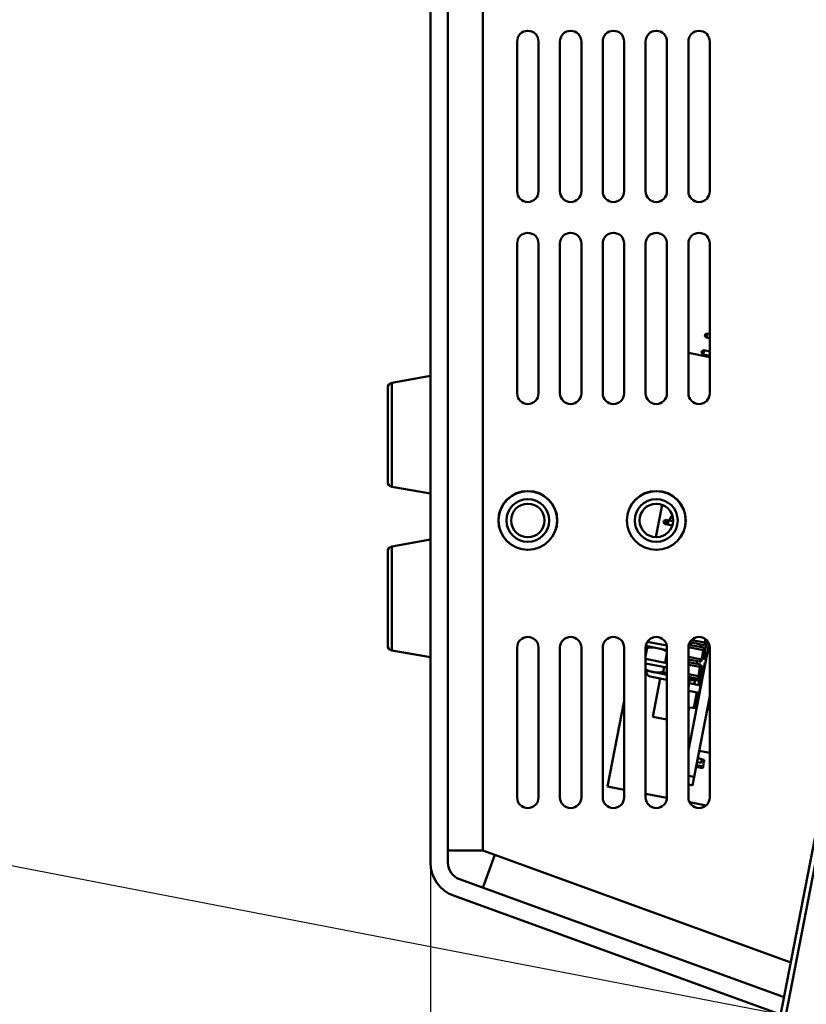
# Model space of a CAD drawing. Header units: inches. Extents: x 0.8 to 75.7, y -7.8 to 49.3.
# Tile 3 of 256: x 11.5 to 16, y 5.1 to 10.9. Entities that reach past the tile are written whole.
import ezdxf

# ---------------------------------------------------------------- set-up
doc = ezdxf.new("R2010")
doc.units = ezdxf.units.IN
doc.header["$MEASUREMENT"] = 0
for name, color, linetype, lineweight in [('Dimensions(ROSSANSI)', 7, 'Continuous', 25), ('Visible Edges(ROSSANSI)', 7, 'Continuous', 50), ('Visible Tangent Edges(ROSSANSI)', 7, 'Continuous', 50)]:
    doc.layers.add(name, color=color, linetype=linetype, lineweight=lineweight)
doc.styles.add('DEFAULT-ROSSANSI', font='arial.ttf')
doc.dimstyles.new('DEFAULT-ROSSANSI', dxfattribs={"dimtxt": 1, "dimasz": 0.098425, "dimexe": 0.125, "dimexo": 0.0625, "dimgap": 0.031496, "dimtad": 0, "dimtih": 1, "dimtoh": 1, "dimrnd": 1e-08, "dimzin": 0, "dimdsep": 46, "dimtxsty": 'DEFAULT-ROSSANSI', "dimcen": 0.09, "dimdle": 0.393701, "dimclrd": 7, "dimclre": 7, "dimclrt": 179, "dimadec": 0, "dimazin": 0, "dimtfac": 1, "dimtofl": 0, "dimtmove": 0, "dimatfit": 3, "dimfxl": 1, "dimtolj": 1, "dimtzin": 0, "dimlwd": 25, "dimlwe": 25, "dimarcsym": 0})

# ---------------------------------------------------------------- blocks, each defined once
blk = doc.blocks.new('*D6')
at = {"layer": 'Defpoints', "color": 0}
for p in [(14.0553, 26.654), (10.7356, 5.062), (15.8958, 5.062)]:
    blk.add_point(p, dxfattribs=at)
at = {"layer": 'Dimensions(ROSSANSI)', "color": 7, "lineweight": 25}
for p, q in [((13.9928, 26.654), (10.6106, 26.654)), ((10.7356, 26.5556), (10.7356, 19.9018)), ((10.7356, 5.1604), (10.7356, 11.8142)), ((15.8333, 5.062), (10.6106, 5.062))]:
    blk.add_line(p, q, dxfattribs=at)
at = {"layer": 'Dimensions(ROSSANSI)', "color": 7}
for points in [[(10.7192, 26.5556), (10.752, 26.5556), (10.7356, 26.654)], [(10.7192, 5.1604), (10.752, 5.1604), (10.7356, 5.062)]]:
    blk.add_solid(points, dxfattribs=at)
at = {"layer": 'Dimensions(ROSSANSI)', "color": 179, "lineweight": 25, "insert": (10.0947, 11.8457), "char_height": 1, "attachment_point": 1, "rotation": 90, "style": 'DEFAULT-ROSSANSI'}
blk.add_mtext('\\A1;21.59 [548.4]', dxfattribs=at)
blk = doc.blocks.new('*D7')
at = {"layer": 'Defpoints', "color": 0}
for p in [(19.9791, 26.1672), (2.7537, 7.6047), (15.8958, 5.062)]:
    blk.add_point(p, dxfattribs=at)
at = {"layer": 'Dimensions(ROSSANSI)', "color": 7, "lineweight": 25}
for p, q in [((19.9178, 26.1791), (6.7143, 28.7336)), ((6.8183, 28.6132), (4.9255, 18.8296)), ((2.7724, 7.7013), (4.6653, 17.4849)), ((15.8345, 5.0739), (2.631, 7.6284))]:
    blk.add_line(p, q, dxfattribs=at)
at = {"layer": 'Dimensions(ROSSANSI)', "color": 7}
for points in [[(6.8022, 28.6163), (6.8344, 28.6101), (6.837, 28.7099)], [(2.7563, 7.7044), (2.7885, 7.6982), (2.7537, 7.6047)]]:
    blk.add_solid(points, dxfattribs=at)
at = {"layer": 'Dimensions(ROSSANSI)', "color": 179, "lineweight": 25, "insert": (0.7831, 18.7981), "char_height": 1, "attachment_point": 1, "style": 'DEFAULT-ROSSANSI'}
blk.add_mtext('\\A1;21.50 [546.0]', dxfattribs=at)
blk = doc.blocks.new('*D12')
at = {"layer": 'Defpoints', "color": 0}
for p in [(19.7898, 29.9942), (13.8515, 26.4502), (21.4107, 26.1392), (13.8515, 8.2874)]:
    blk.add_point(p, dxfattribs=at)
at = {"layer": 'Dimensions(ROSSANSI)', "color": 7, "lineweight": 25}
for p, q in [((13.8515, 26.5127), (13.8515, 30.9168)), ((21.4351, 26.1967), (22.6753, 29.1256))]:
    blk.add_line(p, q, dxfattribs=at)
for start, end in [(81.16585, 89.74941), (67.30059, 75.85919)]:
    blk.add_arc((13.8515, 8.2874), 22.5044, start, end, dxfattribs=at)
at = {"layer": 'Dimensions(ROSSANSI)', "color": 7}
for points in [[(13.9499, 30.7752), (13.95, 30.808), (13.8515, 30.7918)], [(22.5422, 29.0638), (22.5295, 29.0336), (22.6266, 29.0105)]]:
    blk.add_solid(points, dxfattribs=at)
at = {"layer": 'Dimensions(ROSSANSI)', "color": 179, "lineweight": 25, "insert": (17.3391, 30.8529), "char_height": 1, "attachment_point": 1, "style": 'DEFAULT-ROSSANSI'}
blk.add_mtext('\\A1;23°', dxfattribs=at)
blk = doc.blocks.new('*D13')
at = {"layer": 'Defpoints', "color": 0}
for p in [(13.8515, 26.4502), (16.2885, 4.7595), (15.014, 1.2385), (13.8515, -7.8366)]:
    blk.add_point(p, dxfattribs=at)
at = {"layer": 'Dimensions(ROSSANSI)', "color": 7, "lineweight": 25}
for p, q in [((13.8515, 26.3877), (13.8515, 1.1877)), ((16.2766, 4.6981), (15.5657, 1.0234))]:
    blk.add_line(p, q, dxfattribs=at)
for start, end in [(90, 91.37691), (79.66637, 89.38363)]:
    blk.add_arc((13.8515, -7.8366), 9.1493, start, end, dxfattribs=at)
at = {"layer": 'Dimensions(ROSSANSI)', "color": 7}
for points in [[(13.9498, 1.2958), (13.95, 1.3286), (13.8515, 1.3127)], [(15.4957, 1.1804), (15.4897, 1.1482), (15.5894, 1.1461)]]:
    blk.add_solid(points, dxfattribs=at)
at = {"layer": 'Dimensions(ROSSANSI)', "color": 179, "lineweight": 25, "insert": (11.7325, 1.7377), "char_height": 1, "attachment_point": 1, "style": 'DEFAULT-ROSSANSI'}
blk.add_mtext('\\A1;11°', dxfattribs=at)

msp = doc.modelspace()

# ---------------------------------------------------------------- linework, layer by layer
at = {"layer": 'Visible Edges(ROSSANSI)'}
for p, q in [((13.8515, 26.4502), (13.8515, 5.9488)), ((13.9534, 5.9488), (13.9534, 26.4502)), ((14.3572, 10.7458), (14.3572, 9.8708)), ((14.4822, 9.8708), (14.4822, 10.7458)), ((14.6072, 10.7458), (14.6072, 9.8708)), ((14.7322, 9.8708), (14.7322, 10.7458)), ((14.8572, 10.7458), (14.8572, 9.8708)), ((14.9822, 9.8708), (14.9822, 10.7458)), ((15.1072, 10.7458), (15.1072, 9.8708)), ((15.2322, 9.8708), (15.2322, 10.7458)), ((15.3572, 10.7458), (15.3572, 9.8708)), ((15.4822, 9.8708), (15.4822, 10.7458)), ((14.3572, 9.5658), (14.3572, 8.6908)), ((14.4822, 8.6908), (14.4822, 9.5658)), ((14.6072, 9.5658), (14.6072, 8.6908)), ((14.7322, 8.6908), (14.7322, 9.5658)), ((14.8572, 9.5658), (14.8572, 8.6908)), ((14.9822, 8.6908), (14.9822, 9.5658)), ((15.1072, 9.5658), (15.1072, 8.6908)), ((15.2322, 8.6908), (15.2322, 9.5658)), ((15.3572, 9.5658), (15.3572, 8.6908)), ((15.4822, 8.6908), (15.4822, 9.5658)), ((15.4526, 9.0251), (15.4547, 9.0361)), ((15.4678, 9.0406), (15.4547, 9.0361)), ((15.4678, 9.0406), (15.463, 9.0161)), ((15.4678, 9.0406), (15.4822, 9.0378)), ((15.4526, 9.0251), (15.463, 9.0161)), ((15.463, 9.0161), (15.4822, 9.0124)), ((15.4822, 8.9024), (15.3572, 8.9266)), ((15.4336, 8.927), (15.4357, 8.9379)), ((15.4336, 8.927), (15.444, 8.9179)), ((15.4488, 8.9424), (15.4357, 8.9379)), ((15.4488, 8.9424), (15.444, 8.9179)), ((15.444, 8.9179), (15.4822, 8.9105)), ((15.4488, 8.9424), (15.4822, 8.936)), ((13.6263, 8.7526), (13.8515, 8.7923)), ((13.6015, 8.1745), (13.6015, 8.723)), ((13.6263, 8.145), (13.8515, 8.1053)), ((15.1672, 7.8504), (15.2039, 8.0401)), ((15.2119, 7.9358), (15.214, 7.9468)), ((15.2271, 7.9513), (15.214, 7.9468)), ((15.2271, 7.9513), (15.2223, 7.9268)), ((15.2266, 7.933), (15.2287, 7.9439)), ((15.2271, 7.9513), (15.2418, 7.9484)), ((15.2418, 7.9484), (15.2287, 7.9439)), ((15.2418, 7.9484), (15.2371, 7.9239)), ((15.2418, 7.9484), (15.2675, 7.9435)), ((15.2119, 7.9358), (15.2223, 7.9268)), ((15.2223, 7.9268), (15.2371, 7.9239)), ((15.2266, 7.933), (15.2371, 7.9239)), ((15.2371, 7.9239), (15.2631, 7.9189)), ((13.6263, 7.7966), (13.8515, 7.8363)), ((13.6015, 7.2185), (13.6015, 7.767)), ((15.3756, 7.2501), (15.4531, 7.2351)), ((15.4658, 7.2479), (15.4516, 7.1745)), ((15.4531, 7.2351), (15.4572, 7.2558)), ((13.6263, 7.189), (13.8515, 7.1493)), ((14.3572, 7.2058), (14.3572, 6.3308)), ((14.4822, 6.3308), (14.4822, 7.2058)), ((14.6072, 7.2058), (14.6072, 6.3308)), ((14.7322, 6.3308), (14.7322, 7.2058)), ((14.8572, 7.2058), (14.8572, 6.3308)), ((14.9822, 6.3308), (14.9822, 7.2058)), ((15.1072, 7.2058), (15.1072, 6.3308)), ((15.1072, 7.1558), (15.1166, 7.2042)), ((15.108, 7.2155), (15.2322, 7.1915)), ((15.1169, 7.2393), (15.2311, 7.2172)), ((15.135, 7.2103), (15.1296, 7.209)), ((15.2322, 6.3308), (15.2322, 7.2058)), ((15.4775, 7.2295), (15.3572, 6.6075)), ((15.3572, 7.2078), (15.4446, 7.1909)), ((15.3572, 7.2058), (15.3572, 6.3308)), ((15.3595, 7.2226), (15.4474, 7.2056)), ((15.3654, 7.2368), (15.4503, 7.2203)), ((15.3714, 7.2203), (15.3742, 7.2351)), ((15.4254, 7.2099), (15.4282, 7.2246)), ((15.4418, 7.1764), (15.4446, 7.1909)), ((15.4446, 7.1909), (15.4474, 7.2056)), ((15.4531, 7.2351), (15.4503, 7.2203)), ((15.4822, 6.3308), (15.4822, 7.2058)), ((15.1072, 7.1393), (15.2322, 7.1151)), ((15.2208, 7.1173), (15.2322, 7.1764)), ((15.3572, 7.1518), (15.4341, 7.1369)), ((15.3572, 7.1365), (15.4313, 7.1222)), ((15.4341, 7.1369), (15.4313, 7.1222)), ((15.4341, 7.1369), (15.437, 7.1519)), ((15.4598, 7.138), (15.4353, 7.1428)), ((15.437, 7.1519), (15.4418, 7.1764)), ((15.437, 7.1519), (15.4452, 7.1573)), ((15.4616, 7.1471), (15.437, 7.1519)), ((15.4473, 7.1683), (15.4418, 7.1764)), ((15.4418, 7.1764), (15.4663, 7.1717)), ((15.4469, 7.15), (15.4451, 7.1409)), ((15.4473, 7.1683), (15.4452, 7.1573)), ((15.4452, 7.1573), (15.4561, 7.1552)), ((15.4582, 7.1662), (15.4473, 7.1683)), ((15.4561, 7.1552), (15.4582, 7.1662)), ((15.4616, 7.1471), (15.4561, 7.1552)), ((15.4582, 7.1662), (15.4663, 7.1717)), ((15.1072, 7.1138), (15.2322, 7.0896)), ((15.1119, 7.0707), (15.1072, 7.0741)), ((15.2103, 7.0631), (15.216, 7.0928)), ((15.3572, 7.1212), (15.4284, 7.1074)), ((15.3572, 7.1059), (15.4256, 7.0927)), ((15.4064, 7.1117), (15.4092, 7.1264)), ((15.418, 7.0537), (15.4228, 7.0782)), ((15.4228, 7.0782), (15.4256, 7.0927)), ((15.4283, 7.0701), (15.4228, 7.0782)), ((15.4228, 7.0782), (15.4473, 7.0735)), ((15.4256, 7.0927), (15.4284, 7.1074)), ((15.4493, 7.0942), (15.4267, 7.0986)), ((15.4366, 7.0967), (15.4326, 7.0763)), ((15.4536, 7.1163), (15.4454, 7.0739)), ((15.4536, 7.1163), (15.4556, 7.1159)), ((15.1498, 7.0634), (15.1119, 7.0707)), ((15.2322, 7.0182), (15.1345, 7.0371)), ((15.1921, 7.026), (15.1487, 6.802)), ((15.2322, 7.0474), (15.1498, 7.0634)), ((15.3572, 7.0499), (15.4152, 7.0387)), ((15.3572, 7.0346), (15.4123, 7.024)), ((15.3572, 7.027), (15.3888, 7.0209)), ((15.392, 7.0165), (15.3572, 7.0232)), ((15.3614, 7.0116), (15.3961, 7.0171)), ((15.3902, 7.0283), (15.3888, 7.0209)), ((15.3913, 6.9924), (15.3961, 7.0171)), ((15.4203, 7.0125), (15.3961, 7.0171)), ((15.4406, 7.0493), (15.4026, 6.8525)), ((15.4152, 7.0387), (15.4123, 7.024)), ((15.4152, 7.0387), (15.418, 7.0537)), ((15.4279, 7.0518), (15.4155, 6.9877)), ((15.418, 7.0537), (15.4262, 7.0592)), ((15.4426, 7.0489), (15.418, 7.0537)), ((15.4283, 7.0701), (15.4262, 7.0592)), ((15.4262, 7.0592), (15.4371, 7.057)), ((15.4392, 7.068), (15.4283, 7.0701)), ((15.4371, 7.057), (15.4392, 7.068)), ((15.4426, 7.0489), (15.4371, 7.057)), ((15.4392, 7.068), (15.4473, 7.0735)), ((15.3572, 6.9971), (15.3624, 6.998)), ((15.3572, 6.9709), (15.3624, 6.998)), ((15.3614, 7.0116), (15.3587, 6.9974)), ((15.4282, 6.9852), (15.3624, 6.998)), ((15.4197, 6.9411), (15.3572, 6.9532)), ((15.4069, 6.9435), (15.3896, 6.8539)), ((15.3909, 6.4501), (15.4822, 6.9219)), ((14.8856, 6.3946), (14.9822, 6.894)), ((15.3572, 6.8339), (15.3616, 6.8568)), ((15.3616, 6.8568), (15.4046, 6.8523)), ((15.4822, 6.8449), (15.4678, 6.8477)), ((15.2322, 6.7859), (15.1487, 6.802)), ((16.2179, 6.7269), (15.8536, 4.8436)), ((15.883, 4.8379), (16.2417, 6.6917)), ((15.3572, 6.6224), (15.3599, 6.6216)), ((15.412, 6.5591), (15.4356, 6.5545)), ((15.4822, 6.5903), (15.4203, 6.6023)), ((15.4024, 6.5095), (15.4407, 6.5021)), ((15.4043, 6.5193), (15.4426, 6.5119)), ((15.4078, 6.5375), (15.4314, 6.5329)), ((15.4314, 6.5329), (15.4356, 6.5545)), ((15.4353, 6.553), (15.45, 6.5502)), ((15.4407, 6.5021), (15.4426, 6.5119)), ((15.4426, 6.5119), (15.45, 6.5502)), ((15.3909, 6.4501), (15.3572, 6.4566)), ((15.3814, 6.401), (15.3909, 6.4501)), ((14.9822, 6.3759), (14.8856, 6.3946)), ((15.3814, 6.401), (15.3572, 6.4057)), ((15.2321, 6.3276), (15.1072, 6.3517)), ((15.4604, 6.2834), (15.3642, 6.302)), ((13.9534, 6.0201), (14.1572, 6.0201)), ((14.2269, 5.9947), (14.1572, 6.0201)), ((14.1572, 5.8032), (14.2269, 5.9947)), ((15.9154, 5.1633), (14.0204, 5.853)), ((13.9856, 5.7573), (15.8958, 5.062))]:
    msp.add_line(p, q, dxfattribs=at)
for centre, radius in [((14.4197, 7.9483), 0.172), ((14.4197, 7.9483), 0.1715), ((15.1697, 7.9483), 0.172), ((15.1697, 7.9483), 0.1715), ((14.4197, 7.9483), 0.125), ((15.1697, 7.9483), 0.125), ((14.4197, 7.9483), 0.0979), ((15.1697, 7.9483), 0.0979)]:
    msp.add_circle(centre, radius, dxfattribs=at)
for centre, radius, start, end in [((14.4197, 10.7458), 0.0625, 0, 180), ((14.6697, 10.7458), 0.0625, 0, 180), ((14.9197, 10.7458), 0.0625, 0, 180), ((15.1697, 10.7458), 0.0625, 0, 180), ((15.4197, 10.7458), 0.0625, 0, 180), ((14.4197, 9.8708), 0.0625, 180, 0), ((14.6697, 9.8708), 0.0625, 180, 0), ((14.9197, 9.8708), 0.0625, 180, 0), ((15.1697, 9.8708), 0.0625, 180, 0), ((15.4197, 9.8708), 0.0625, 180, 0), ((14.4197, 9.5658), 0.0625, 0, 180), ((14.6697, 9.5658), 0.0625, 0, 180), ((14.9197, 9.5658), 0.0625, 0, 180), ((15.1697, 9.5658), 0.0625, 0, 180), ((15.4197, 9.5658), 0.0625, 0, 180), ((13.6315, 8.723), 0.03, 100, 180), ((14.4197, 8.6908), 0.0625, 180, 0), ((14.6697, 8.6908), 0.0625, 180, 0), ((14.9197, 8.6908), 0.0625, 180, 0), ((15.1697, 8.6908), 0.0625, 180, 0), ((15.4197, 8.6908), 0.0625, 180, 0), ((13.6315, 8.1745), 0.03, 180, 260), ((13.6315, 7.767), 0.03, 100, 180), ((14.4197, 7.2058), 0.0625, 0, 180), ((14.6697, 7.2058), 0.0625, 0, 180), ((14.9197, 7.2058), 0.0625, 0, 180), ((15.1697, 7.2058), 0.0625, 0, 180), ((15.4197, 7.2058), 0.0625, 0, 180), ((13.6315, 7.2185), 0.03, 180, 260), ((15.14, 7.0653), 0.0286, 169.05, 259.05), ((15.5818, 6.6984), 0.2713, 144.26314, 145.89612), ((14.4197, 6.3308), 0.0625, 180, 0), ((14.6697, 6.3308), 0.0625, 180, 0), ((14.9197, 6.3308), 0.0625, 180, 0), ((15.1697, 6.3308), 0.0625, 180, 0), ((15.4197, 6.3308), 0.0625, 180, 0), ((14.0553, 5.9488), 0.2038, 180, 250), ((14.0553, 5.9488), 0.1019, 180, 250)]:
    msp.add_arc(centre, radius, start, end, dxfattribs=at)
msp.add_open_spline([(15.2481, 7.9472), (15.2481, 7.9479), (15.2481, 7.9486), (15.2481, 7.9537), (15.2491, 7.9584), (15.2525, 7.9664), (15.2549, 7.9697), (15.2593, 7.9745), (15.2613, 7.9761), (15.2632, 7.9775)], degree=3, knots=[5.830503, 5.830503, 5.830503, 5.830503, 5.8403957, 5.8403957, 5.9006461, 5.9006461, 5.9614739, 5.9614739, 6.0129248, 6.0129248, 6.0129248, 6.0129248], dxfattribs=at)
for points, weights in [([(15.1166, 7.2042), (15.1235, 7.2074), (15.1296, 7.209)], [2.09130973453, 2.15304035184, 2.19121391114]), ([(15.1543, 7.2066), (15.1369, 7.2072), (15.1166, 7.2042)], [2.22602469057, 2.18692597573, 2.09130973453]), ([(15.2322, 7.1822), (15.215, 7.1922), (15.1991, 7.1979)], [2.09645156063, 2.18798574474, 2.22602469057]), ([(15.1072, 7.0783), (15.1288, 7.0674), (15.1498, 7.0634)], [2.15582692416, 2.25307310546, 2.25307310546]), ([(15.1498, 7.0634), (15.1769, 7.0581), (15.2103, 7.0631)], [2.25307310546, 2.25307310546, 2.09130973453]), ([(15.2103, 7.0631), (15.2215, 7.0581), (15.2322, 7.0538)], [2.09130973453, 2.12999358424, 2.1594266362]), ([(15.3894, 7.0242), (15.3952, 7.0191), (15.401, 7.0162)], [2.1482670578, 2.20552907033, 2.23150531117])]:
    msp.add_rational_spline(points, weights, degree=2, dxfattribs=at)
at = {"layer": 'Visible Tangent Edges(ROSSANSI)'}
for p, q in [((14.1572, 6.0201), (14.1572, 26.3483)), ((13.6263, 8.7526), (13.6263, 8.145)), ((13.6263, 7.7966), (13.6263, 7.189)), ((15.9546, 5.3659), (14.2269, 5.9947))]:
    msp.add_line(p, q, dxfattribs=at)
msp.add_open_spline([(15.2488, 7.9555), (15.2494, 7.9584), (15.2548, 7.9607), (15.2654, 7.9621), (15.2667, 7.9622)], degree=3, knots=[5.8682494, 5.8682494, 5.8682494, 5.8682494, 6.2402338, 6.2864554, 6.2864554, 6.2864554, 6.2864554], dxfattribs=at)

# ---------------------------------------------------------------- dimensions: what is measured, and where the dimension line sits
at = {"layer": 'Dimensions(ROSSANSI)', "color": 7, "lineweight": 25}
for base, center, p1, picture, middle in [((19.7898, 29.9942), (13.8515, 8.2874), (21.4107, 26.1392), '*D12', (18.3285, 30.342)), ((15.014, 1.2385), (13.8515, -7.8366), (16.2885, 4.7595), '*D13', (12.6663, 1.2356))]:
    dim = msp.add_angular_dim_3p(base=base, center=center, p1=p1, p2=(13.8515, 26.4502), dimstyle='DEFAULT-ROSSANSI', override={"dimadec": 0, "dimtp": 0, "dimtm": 0, "dimtdec": 0}, dxfattribs=at)
    dim.commit()
    dim.dimension.update_dxf_attribs({"geometry": picture, "text_midpoint": middle, "dimtype": 165})
for base, p1, angle, override, picture, middle in [((2.7537, 7.6047), (19.9791, 26.1672), 79.05, {"dimdec": 2, "dimtp": 0, "dimtm": 0, "dimtdec": 2, "dimatfit": 1}, '*D7', (4.7954, 18.1573)), ((10.7356, 5.062), (14.0553, 26.654), 90, {"dimtih": 0, "dimtoh": 0, "dimdec": 2, "dimtp": 0, "dimtm": 0, "dimtdec": 2, "dimatfit": 1}, '*D6', (10.7356, 15.858))]:
    dim = msp.add_linear_dim(base=base, p1=p1, p2=(15.8958, 5.062), angle=angle, dimstyle='DEFAULT-ROSSANSI', override=override, dxfattribs=at)
    dim.commit()
    dim.dimension.update_dxf_attribs({"geometry": picture, "text_midpoint": middle, "dimtype": 160})

doc.saveas('drawing.dxf')
